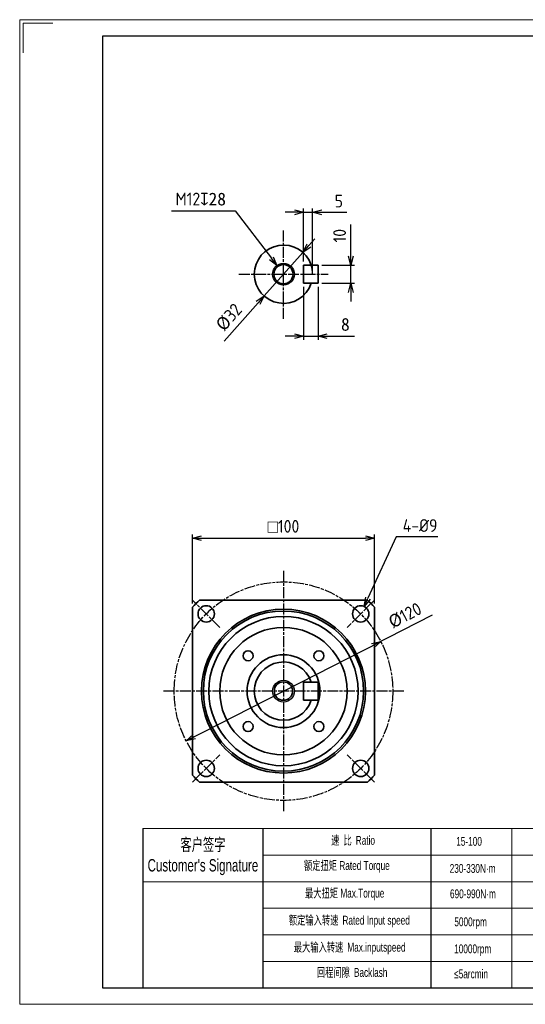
# Model space of a CAD drawing. Header units: millimetres. Extents: x 0 to 765, y 0 to 541.
# Tile 1 of 3: x 0 to 278, y 0 to 541. Entities that reach past the tile are written whole.
import ezdxf

# ---------------------------------------------------------------- set-up
doc = ezdxf.new("R2010")
doc.units = ezdxf.units.MM
doc.linetypes.add('AM_ISO08W050x2', pattern=[9, 6, -0.75, 1.5, -0.75])
doc.layers.add('7标注层', color=4, linetype='Continuous')
for name, color, linetype, lineweight in [('AM_1', 131, 'Continuous', 35), ('AM_5', 3, 'Continuous', 25), ('AM_7', 4, 'AM_ISO08W050x2', 25), ('SLD-0', 7, 'Continuous', 18), ('图框_外框线', 7, 'Continuous', 18)]:
    doc.layers.add(name, color=color, linetype=linetype, lineweight=lineweight)
doc.styles.add('标准', font='arial.ttf', dxfattribs={"width": 0.667})
doc.dimstyles.new('AM_JIS$0', dxfattribs={"dimscale": 2, "dimtxt": 3.5, "dimasz": 2.5, "dimexe": 1, "dimexo": 1, "dimgap": 1.5, "dimtad": 3, "dimdec": 3, "dimdsep": 46, "dimtxsty": 'Standard', "dimblk": 'OPEN30', "dimcen": 0, "dimclrd": 256, "dimclre": 256, "dimclrt": 2, "dimadec": 3, "dimazin": 2, "dimtp": 0.1, "dimtm": 0.1, "dimtfac": 0.71, "dimtdec": 3, "dimtmove": 0, "dimatfit": 3, "dimldrblk": 'OPEN30', "dimfxl": 1, "dimlwd": -1, "dimlwe": -1, "dimarcsym": 1})
doc.dimstyles.new('AM_JIS$3', dxfattribs={"dimscale": 2, "dimtxt": 3.5, "dimasz": 2.5, "dimexe": 1, "dimexo": 1, "dimgap": 1.5, "dimtad": 3, "dimtoh": 1, "dimdec": 3, "dimdsep": 46, "dimtxsty": 'Standard', "dimblk": 'OPEN30', "dimcen": 0, "dimclrd": 256, "dimclre": 256, "dimclrt": 2, "dimadec": 3, "dimazin": 2, "dimtp": 0.1, "dimtm": 0.1, "dimtfac": 0.71, "dimtdec": 3, "dimtofl": 0, "dimtmove": 0, "dimatfit": 0, "dimldrblk": 'OPEN30', "dimfxl": 1, "dimlwd": -1, "dimlwe": -1, "dimarcsym": 1})

# ---------------------------------------------------------------- blocks, each defined once
blk = doc.blocks.new('_Open30')
at = {"color": 0, "linetype": 'ByBlock', "lineweight": -2}
for p, q in [((-1, 0.27), (0, 0)), ((0, 0), (-1, -0.27)), ((0, 0), (-1, 0))]:
    blk.add_line(p, q, dxfattribs=at)
blk = doc.blocks.new('*D59')
at = {"layer": 'AM_5', "linetype": 'ByBlock'}
for p, q in [((150.83, 434.92), (145.83, 434.92)), ((155.83, 407.92), (155.83, 436.92)), ((155.83, 434.92), (160.83, 434.92)), ((160.83, 402.92), (160.83, 436.92)), ((165.83, 434.92), (179.63, 434.92))]:
    blk.add_line(p, q, dxfattribs=at)
at = {"layer": 'Defpoints', "color": 0}
for p in [(160.83, 434.92), (155.83, 405.92), (160.83, 400.92)]:
    blk.add_point(p, dxfattribs=at)
at = {"layer": 'AM_5', "xscale": 5, "yscale": 5, "zscale": 5}
blk.add_blockref('_Open30', (155.83, 434.92), dxfattribs=at)
at = {"layer": 'AM_5', "xscale": 5, "yscale": 5, "zscale": 5, "rotation": 180}
blk.add_blockref('_Open30', (160.83, 434.92), dxfattribs=at)
at = {"layer": 'AM_5', "color": 2, "insert": (175.23, 441.07), "char_height": 7, "attachment_point": 5}
blk.add_mtext('{\\Fisocp,extfont2|c134;5}', dxfattribs=at)
blk = doc.blocks.new('*D60')
at = {"layer": 'AM_5', "linetype": 'ByBlock'}
for p, q in [((155.83, 393.92), (155.83, 364.92)), ((163.83, 393.92), (163.83, 364.92)), ((150.83, 366.92), (145.83, 366.92)), ((155.83, 366.92), (163.83, 366.92)), ((168.83, 366.92), (183.82, 366.92))]:
    blk.add_line(p, q, dxfattribs=at)
at = {"layer": 'Defpoints', "color": 0}
for p in [(155.83, 395.92), (163.83, 395.92), (163.83, 366.92)]:
    blk.add_point(p, dxfattribs=at)
at = {"layer": 'AM_5', "xscale": 5, "yscale": 5, "zscale": 5}
blk.add_blockref('_Open30', (155.83, 366.92), dxfattribs=at)
at = {"layer": 'AM_5', "xscale": 5, "yscale": 5, "zscale": 5, "rotation": 180}
blk.add_blockref('_Open30', (163.83, 366.92), dxfattribs=at)
at = {"layer": 'AM_5', "color": 2, "insert": (178.83, 373.34), "char_height": 7, "attachment_point": 5}
blk.add_mtext('8', dxfattribs=at)
blk = doc.blocks.new('*D61')
at = {"layer": 'AM_5', "linetype": 'ByBlock'}
for p, q in [((181.83, 410.92), (181.83, 428.22)), ((165.83, 405.92), (183.83, 405.92)), ((181.83, 395.92), (181.83, 405.92)), ((165.83, 395.92), (183.83, 395.92)), ((181.83, 390.92), (181.83, 385.92))]:
    blk.add_line(p, q, dxfattribs=at)
at = {"layer": 'Defpoints', "color": 0}
for p in [(163.83, 405.92), (181.83, 405.92), (163.83, 395.92)]:
    blk.add_point(p, dxfattribs=at)
at = {"layer": 'AM_5', "xscale": 5, "yscale": 5, "zscale": 5}
for p, rotation in [((181.83, 405.92), 270), ((181.83, 395.92), 90)]:
    blk.add_blockref('_Open30', p, dxfattribs=dict(at, rotation=rotation))
at = {"layer": 'AM_5', "color": 2, "insert": (175.68, 422.07), "char_height": 7, "attachment_point": 5, "rotation": 90}
blk.add_mtext('{\\Fisocp,extfont2|c134;10}', dxfattribs=at)
blk = doc.blocks.new('*D62')
at = {"layer": 'AM_5', "linetype": 'ByBlock'}
for p, q in [((158.78, 416.61), (162.1, 420.35)), ((155.46, 412.88), (134.21, 388.96)), ((112.18, 364.17), (130.88, 385.22))]:
    blk.add_line(p, q, dxfattribs=at)
at = {"layer": 'Defpoints', "color": 0}
for p in [(155.46, 412.88), (134.21, 388.96)]:
    blk.add_point(p, dxfattribs=at)
at = {"layer": 'AM_5', "xscale": 5, "yscale": 5, "zscale": 5}
for p, rotation in [((155.46, 412.88), 228.3753040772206), ((134.21, 388.96), 48.37530407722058)]:
    blk.add_blockref('_Open30', p, dxfattribs=dict(at, rotation=rotation))
at = {"layer": 'AM_5', "color": 2, "insert": (114.88, 377.26), "char_height": 7, "attachment_point": 5, "rotation": 48.3753}
blk.add_mtext('%%C{\\Fisocp,extfont2|c134;{\\Fisocp,extfont2|c134;32}}', dxfattribs=at)
blk = doc.blocks.new('*D69')
at = {"layer": 'AM_5', "linetype": 'ByBlock'}
for p, q in [((94.83, 220.06), (94.83, 257.98)), ((99.83, 255.98), (189.83, 255.98)), ((194.83, 220.06), (194.83, 257.98))]:
    blk.add_line(p, q, dxfattribs=at)
at = {"layer": 'Defpoints', "color": 0}
for p in [(194.83, 255.98), (94.83, 218.06), (194.83, 218.06)]:
    blk.add_point(p, dxfattribs=at)
at = {"layer": 'AM_5', "xscale": 5, "yscale": 5, "zscale": 5, "rotation": 180}
blk.add_blockref('_Open30', (94.83, 255.98), dxfattribs=at)
at = {"layer": 'AM_5', "xscale": 5, "yscale": 5, "zscale": 5}
blk.add_blockref('_Open30', (194.83, 255.98), dxfattribs=at)
at = {"layer": 'AM_5', "color": 2, "insert": (144.83, 262.48), "char_height": 7, "attachment_point": 5}
blk.add_mtext('{\\Famgdt|c128;o\\Fisocp,extfont2|c134;{\\Fisocp,extfont2|c134;100}}', dxfattribs=at)
blk = doc.blocks.new('*D70')
at = {"layer": 'AM_5', "linetype": 'ByBlock'}
for p, q in [((206.78, 256.75), (191.24, 223.03)), ((229.63, 256.75), (206.78, 256.75))]:
    blk.add_line(p, q, dxfattribs=at)
at = {"layer": 'Defpoints', "color": 0}
for p in [(189.14, 218.49), (185.38, 210.32)]:
    blk.add_point(p, dxfattribs=at)
at = {"layer": 'AM_5', "xscale": 5, "yscale": 5, "zscale": 5, "rotation": 245.255009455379}
blk.add_blockref('_Open30', (189.14, 218.49), dxfattribs=at)
at = {"layer": 'AM_5', "color": 2, "insert": (219.83, 262.9), "char_height": 7, "attachment_point": 5}
blk.add_mtext('{\\Fisocp,extfont2|c134;4-%%C{\\Fisocp,extfont2|c134;9}}', dxfattribs=at)
blk = doc.blocks.new('*D71')
at = {"layer": 'AM_5', "linetype": 'ByBlock'}
for p, q in [((226.48, 213.63), (193.83, 196.97)), ((91.39, 144.71), (198.28, 199.24))]:
    blk.add_line(p, q, dxfattribs=at)
at = {"layer": 'Defpoints', "color": 0}
for p in [(198.28, 199.24), (91.39, 144.71)]:
    blk.add_point(p, dxfattribs=at)
at = {"layer": 'AM_5', "xscale": 5, "yscale": 5, "zscale": 5}
for p, rotation in [((198.28, 199.24), 27.02849632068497), ((91.39, 144.71), 207.028496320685)]:
    blk.add_blockref('_Open30', p, dxfattribs=dict(at, rotation=rotation))
at = {"layer": 'AM_5', "color": 2, "insert": (211.57, 213.52), "char_height": 7, "attachment_point": 5, "rotation": 27.0285}
blk.add_mtext('%%C{\\Fisocp,extfont2|c134;{\\Fisocp,extfont2|c134;120}}', dxfattribs=at)
blk = doc.blocks.new('*D75')
at = {"layer": 'AM_5', "linetype": 'ByBlock'}
for p, q in [((83.43, 435.66), (118.38, 435.66)), ((118.38, 435.66), (138.17, 409.67))]:
    blk.add_line(p, q, dxfattribs=at)
at = {"layer": 'Defpoints', "color": 0}
for p in [(141.2, 405.69), (148.47, 396.14)]:
    blk.add_point(p, dxfattribs=at)
at = {"layer": 'AM_5', "xscale": 5, "yscale": 5, "zscale": 5, "rotation": 307.282606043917}
blk.add_blockref('_Open30', (141.2, 405.69), dxfattribs=at)
at = {"layer": 'AM_5', "color": 2, "insert": (99.4, 442.16), "char_height": 7, "attachment_point": 5}
blk.add_mtext('{\\Fisocp,extfont2|c134;M{\\Fisocp,extfont2|c134;12}\\Famgdt|c128;x}28', dxfattribs=at)

msp = doc.modelspace()

# ---------------------------------------------------------------- linework, layer by layer
for p, q in [((133.4698, 96.4861), (133.4698, 9.0875)), ((225.7214, 96.4861), (225.7214, 9.0875))]:
    msp.add_line(p, q)
at = {"layer": '7标注层', "color": 0}
msp.add_line((67.5412, 96.4861), (67.5412, 9.1024), dxfattribs=at)
at = {"layer": 'AM_1'}
for p, q in [((155.8333, 400.916), (155.8333, 405.916)), ((160.032, 405.916), (155.8333, 405.916)), ((160.032, 405.916), (163.8333, 405.916)), ((163.8333, 405.916), (163.8333, 395.916)), ((155.8333, 395.916), (155.8333, 400.916)), ((160.032, 395.916), (155.8333, 395.916)), ((163.8333, 395.916), (160.032, 395.916)), ((190.9202, 221.9759), (98.7464, 221.9759)), ((94.8333, 218.0628), (94.8333, 125.8891)), ((194.8333, 125.8891), (194.8333, 218.0628)), ((155.8333, 176.9759), (158.9755, 176.9759)), ((155.8333, 166.9759), (155.8333, 176.9759)), ((158.9755, 176.9759), (159.8206, 176.9759)), ((163.8333, 176.9759), (159.8213, 176.9759)), ((163.8333, 166.9759), (163.8333, 176.9759)), ((158.9755, 166.9759), (155.8333, 166.9759)), ((159.8206, 166.9759), (158.9755, 166.9759)), ((159.8213, 166.9759), (163.8333, 166.9759)), ((98.7464, 121.9759), (190.9202, 121.9759))]:
    msp.add_line(p, q, dxfattribs=at)
for centre, radius in [((144.8333, 400.916), 5.25), ((102.4069, 214.4023), 4.5), ((144.8333, 171.9759), 45), ((187.2597, 214.4023), 4.5), ((144.8333, 171.9759), 44), ((144.8333, 171.9759), 41), ((144.8333, 171.9759), 35), ((125.3879, 191.4214), 2.75), ((144.8333, 171.9759), 20), ((164.2788, 191.4214), 2.75), ((144.8333, 171.9759), 5.0528), ((125.3879, 152.5305), 2.75), ((164.2788, 152.5305), 2.75), ((102.4069, 129.5495), 4.5), ((187.2597, 129.5495), 4.5)]:
    msp.add_circle(centre, radius, dxfattribs=at)
for centre, radius, start, end in [((144.8333, 400.916), 16, 18.209957, 180), ((144.8333, 400.916), 16, 180, 341.790043), ((144.8333, 171.9759), 68, 132.667925, 137.332075), ((144.8333, 171.9759), 68, 42.667925, 47.332075), ((144.8333, 171.9759), 16, 18.209957, 341.790043), ((144.8333, 171.9759), 68, 222.667925, 227.332075), ((144.8333, 171.9759), 68, 312.667925, 317.332075)]:
    msp.add_arc(centre, radius, start, end, dxfattribs=at)
at = {"layer": 'AM_5'}
for centre in [(144.8333, 400.916), (144.8333, 171.9759)]:
    msp.add_circle(centre, 6, dxfattribs=at)
msp.add_arc((144.8333, 400.916), 16, 0, 18.209957, dxfattribs=at)
at = {"layer": 'AM_7'}
for p, q in [((144.8333, 400.916), (144.8333, 425.3968)), ((120.3526, 400.916), (169.3141, 400.916)), ((144.8333, 376.4352), (144.8333, 400.916)), ((144.8333, 238.0795), (144.8333, 105.8724)), ((109.9047, 206.9045), (94.9091, 221.9002)), ((194.7575, 221.9002), (179.7619, 206.9045)), ((210.9368, 171.9759), (78.7298, 171.9759)), ((94.9091, 122.0517), (109.9047, 137.0474)), ((194.7575, 122.0517), (179.7619, 137.0474))]:
    msp.add_line(p, q, dxfattribs=at)
msp.add_circle((144.8333, 171.9759), 60, dxfattribs=at)
at = {"layer": 'SLD-0'}
msp.add_line((270.1698, 96.4861), (270.1698, 9.1124), dxfattribs=at)
at = {"layer": '图框_外框线'}
for p, q in [((67.5412, 96.4861), (755.5019, 96.4861)), ((133.4698, 81.9061), (520.1178, 81.9061)), ((67.5412, 67.3261), (755.5019, 67.3261)), ((133.4698, 52.7461), (755.5019, 52.7461)), ((133.4698, 38.1661), (755.5019, 38.1661)), ((133.4698, 23.5861), (755.5019, 23.5861))]:
    msp.add_line(p, q, dxfattribs=at)
at = {"layer": '图框_外框线', "color": 3}
msp.add_lwpolyline([(0, 0), (764.6043, 0), (764.6043, 540.6845), (0, 540.6845)], close=True, dxfattribs=at)
msp.add_lwpolyline([(1.8205, 522.4796), (1.8205, 538.864), (18.2049, 538.864)], dxfattribs=at)
at = {"layer": '图框_外框线', "color": 3, "lineweight": 25}
msp.add_lwpolyline([(45.5122, 9.1024), (755.5019, 9.1024), (755.5019, 531.582), (45.5122, 531.582)], close=True, dxfattribs=at)

# ---------------------------------------------------------------- texts
at = {"layer": 'SLD-0', "color": 1, "attachment_point": 2, "style": '标准'}
for s, insert, char_height, width in [("{\\fSimSun|b0|i0|c134|p2;客户签字}\\PCustomer's Signature", (100.6191, 91.0914), 6.804, 84.642462), ('{\\fSimSun|b0|i0|c134|p2;速 比 }Ratio', (183.0522, 92.477), 4.86, 39.710626), ('15-100', (246.745, 91.9165), 4.86, 20.663704), ('{\\fSimSun|b0|i0|c134|p2;额定扭矩} Rated Torque', (179.6361, 78.6514), 4.86, 54.572088), ('230-330N·m', (248.6726, 77.0576), 4.86, 20.663704), ('{\\fSimSun|b0|i0|c134|p2;最大扭矩} Max.Torque', (178.4405, 63.4602), 4.86, 62.771404), ('690-990N·m', (248.845, 63.0975), 4.86, 25.979754), ('{\\fSimSun|b0|i0|c134|p2;额定输入转速 }Rated Input speed', (181.0026, 48.6104), 4.86, 89.419496), ('5000rpm', (247.5856, 47.7264), 4.86, 20.663704), ('{\\fSimSun|b0|i0|c134|p2;最大输入转速 }Max.inputspeed ', (181.1734, 33.7606), 4.86, 82.245033), ('10000rpm', (248.7454, 32.8867), 4.86, 37.297768), ('{\\fSimSun|b0|i0|c134|p2;回程间隙 }Backlash', (182.5398, 19.935), 4.86, 39.710626), ('≤5arcmin ', (247.8567, 19.1298), 4.86, 20.663704)]:
    msp.add_mtext(s, dxfattribs=dict(at, insert=insert, char_height=char_height, width=width))

# ---------------------------------------------------------------- dimensions: what is measured, and where the dimension line sits
at = {"layer": 'AM_5'}
for p1, p2, text, override, picture, middle in [((148.4678, 396.142), (141.1988, 405.6899), '{\\Fisocp,extfont2|c134;M<>\\Famgdt|c128;x}28', {"dimscale": 2, "dimpost": '{\\Fisocp,extfont2|c134;<>}'}, '*D75', (99.4039, 435.6646)), ((185.3761, 210.3155), (189.1433, 218.4892), '{\\Fisocp,extfont2|c134;4-<>}', {"dimscale": 2, "dimpost": '%%C{\\Fisocp,extfont2|c134;<>}'}, '*D70', (219.8292, 256.7519)), ((91.3865, 144.7099), (198.2802, 199.242), '%%C{\\Fisocp,extfont2|c134;<>}', {"dimscale": 2, "dimtoh": 0, "dimpost": '{\\Fisocp,extfont2|c134;<>}', "dimtofl": 1, "dimatfit": 2}, '*D71', (214.6083, 207.5718))]:
    dim = msp.add_diameter_dim_2p(p1=p1, p2=p2, text=text, dimstyle='AM_JIS$3', override=override, dxfattribs=at)
    dim.commit()
    dim.dimension.update_dxf_attribs({"geometry": picture, "text_midpoint": middle, "dimtype": 163})
for base, p1, p2, text, override, picture, middle in [((160.8333, 434.916), (155.8333, 405.916), (160.8333, 400.916), '{\\Fisocp,extfont2|c134;<>}', {"dimscale": 2}, '*D59', (175.2333, 441.066)), ((194.8333, 255.9759), (94.8333, 218.0628), (194.8333, 218.0628), '{\\Famgdt|c128;o\\Fisocp,extfont2|c134;<>}', {"dimscale": 2, "dimpost": '{\\Fisocp,extfont2|c134;<>}'}, '*D69', (144.8333, 262.4759))]:
    dim = msp.add_linear_dim(base=base, p1=p1, p2=p2, text=text, dimstyle='AM_JIS$0', override=override, dxfattribs=at)
    dim.commit()
    dim.dimension.update_dxf_attribs({"geometry": picture, "text_midpoint": middle})
dim = msp.add_linear_dim(base=(181.8333, 405.916), p1=(163.8333, 395.916), p2=(163.8333, 405.916), angle=90, text='{\\Fisocp,extfont2|c134;<>}', dimstyle='AM_JIS$0', override={"dimscale": 2}, dxfattribs=at)
dim.commit()
dim.dimension.update_dxf_attribs({"geometry": '*D61', "text_midpoint": (175.6806, 422.0687)})
dim = msp.add_diameter_dim_2p(p1=(155.4613, 412.8762), p2=(134.2053, 388.9558), text='%%C{\\Fisocp,extfont2|c134;<>}', dimstyle='AM_JIS$3', override={"dimscale": 2, "dimtoh": 0, "dimpost": '{\\Fisocp,extfont2|c134;<>}', "dimtofl": 1, "dimatfit": 3}, dxfattribs=at)
dim.commit()
dim.dimension.update_dxf_attribs({"geometry": '*D62', "text_midpoint": (114.8807, 377.2613)})
dim = msp.add_linear_dim(base=(163.8333, 366.916), p1=(155.8333, 395.916), p2=(163.8333, 395.916), dimstyle='AM_JIS$0', override={"dimscale": 2}, dxfattribs=at)
dim.commit()
dim.dimension.update_dxf_attribs({"geometry": '*D60', "text_midpoint": (178.8277, 373.3378)})

doc.saveas('drawing.dxf')
